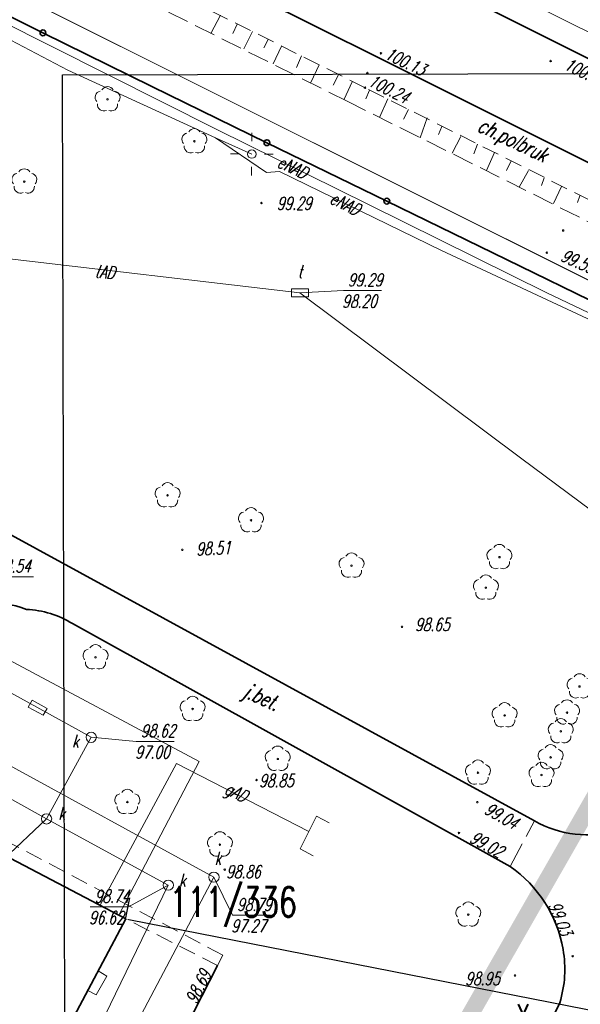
# Model space of a CAD drawing. Header units: metres. Extents: x 7501691 to 7504871, y 5814048 to 5814963.
# Tile 39 of 89: x 7503110 to 7503143, y 5814517 to 5814575. Entities that reach past the tile are written whole.
import ezdxf
from ezdxf.enums import TextEntityAlignment as Align

# ---------------------------------------------------------------- set-up
doc = ezdxf.new("R2010")
doc.units = ezdxf.units.M
doc.header["$MEASUREMENT"] = 0
for name, pattern in [('1', [0]), ('11', [3, 2.5, -0.5]), ('BUD', [0]), ('GDE', [0]), ('KOC', [1.5, 1, -0.5]), ('KOJ', [0]), ('KOU', [2, 1.5, -0.5]), ('PRZER1-1', [1, 0.5, -0.5]), ('SWT', [0]), ('UEB', [0]), ('UPE', [0]), ('UPG', [0]), ('UPK', [0]), ('UPT', [0]), ('WSQ', [1.75, 1.25, -0.5])]:
    doc.linetypes.add(name, pattern=pattern)
doc.layers.get('0').update_dxf_attribs({"linetype": 'CONTINUOUS'})
doc.layers.get('Defpoints').update_dxf_attribs({"linetype": 'CONTINUOUS'})
for name, color, linetype in [('0_TXT', 7, 'CONTINUOUS'), ('0_XREF_MAPA', 7, 'CONTINUOUS'), ('pomiar_18_12_2024', 7, 'CONTINUOUS')]:
    doc.layers.add(name, color=color, linetype=linetype)
for name, color, linetype, lineweight in [('Dzialki', 7, 'GDE', 18), ('EBTPO_L_2', 7, 'CONTINUOUS', 15), ('EBUPP_L_3', 7, '1', 35), ('EDZPD_L_0', 7, 'GDE', 20), ('Numery_dzialek', 7, 'CONTINUOUS', 18), ('SDROK_T_0', 7, 'CONTINUOUS', 18), ('SDROK_T_1', 7, 'CONTINUOUS', 18), ('SDRPK_L_0', 7, 'KOJ', 35), ('SDRPK_L_1', 7, '11', 15), ('SDRPK_L_2', 7, 'KOC', 18), ('SDRPK_L_3', 7, 'KOJ', 35), ('SDRPK_L_5', 7, '11', 18), ('SZOPO_L_0', 7, 'CONTINUOUS', 35), ('SZZPZ_T_0', 3, 'CONTINUOUS', 18), ('UEEOO_T_0', 1, 'CONTINUOUS', 15), ('UEEPA_T_3', 1, 'CONTINUOUS', 18), ('UEEPON_L_1', 1, 'UEB', 15), ('UGGOO_T_0', 2, 'CONTINUOUS', 15), ('UGGPON_L_1', 2, 'UPG', 15), ('UKKOA_T_0', 3, 'CONTINUOUS', 15), ('UKKOA_T_2', 34, 'CONTINUOUS', 15), ('UKKOC_T_0', 3, 'CONTINUOUS', 15), ('UKKOC_T_2', 34, 'CONTINUOUS', 15), ('UKKPA_T_1', 7, 'CONTINUOUS', 18), ('UKKPA_T_5', 7, 'CONTINUOUS', 18), ('UKKPOD_L_1', 3, 'UPK', 18), ('UKKPOR_L_1', 34, 'UPK', 18), ('UTTOA_T_0', 30, 'CONTINUOUS', 15), ('UTTOC_T_0', 30, 'CONTINUOUS', 15), ('UTTOO_T_0', 30, 'CONTINUOUS', 15), ('UTTPA_T_1', 30, 'CONTINUOUS', 18), ('UTTPO_L_1', 30, 'UPT', 15), ('WUKOS_T_1', 7, 'CONTINUOUS', 15), ('WUKPS_L_6', 7, 'WSQ', 18), ('WWRPH_T_0', 7, 'CONTINUOUS', 15), ('WWRPH_T_1', 7, 'CONTINUOUS', 18)]:
    doc.layers.add(name, color=color, linetype=linetype, lineweight=lineweight)
doc.styles.add('ARIAL', font='arial.ttf', dxfattribs={"width": 0.8})
doc.styles.get("Standard").update_dxf_attribs({"font": 'Simplex.SHX', "width": 0.75})
doc.styles.add('STYL_ARIAL', font='simplex', dxfattribs={"width": 0.75, "oblique": 0.1})
doc.dimstyles.get("Standard").update_dxf_attribs({"dimtxt": 1, "dimasz": 1, "dimexe": 1, "dimexo": 1, "dimgap": 1, "dimtad": 1, "dimtxsty": 'Standard', "dimcen": 2.5, "dimadec": 0, "dimazin": 0, "dimtfac": 1, "dimtmove": 0, "dimatfit": 3, "dimfxl": 1, "dimarcsym": 0})
picture_1 = doc.add_image_def('image1.jpg', size_in_pixel=(4786, 2752))

# ---------------------------------------------------------------- blocks, each defined once
blk = doc.blocks.new('DLI')
at = {"color": 8, "linetype": 'Continuous', "lineweight": 5}
blk.add_circle((0, 0), 0.045, dxfattribs=at)
for centre, start, end in [((0, 0.375), 30.14012, 149.85988), ((-0.357, 0.116), 102.14447, 221.86002), ((0.357, 0.116), 318.13998, 77.85553), ((-0.22, -0.303), 174.14818, 293.85423), ((0.22, -0.303), 246.14577, 5.85182)]:
    blk.add_arc(centre, 0.375, start, end, dxfattribs=at)
blk = doc.blocks.new('SLS')
at = {"linetype": 'Continuous'}
blk.add_circle((0, 0), 0.25, dxfattribs=at)
blk = doc.blocks.new('LAT')
at = {"linetype": 'Continuous'}
for p, q in [((0, 0.75), (0, 1.25)), ((-1.25, 0), (-0.75, 0)), ((0.75, 0), (1.25, 0)), ((0, -0.75), (0, -1.25))]:
    blk.add_line(p, q, dxfattribs=at)
blk = doc.blocks.new('WLZ')
at = {"linetype": 'Continuous'}
blk.add_circle((0, 0), 0.3, dxfattribs=at)
blk = doc.blocks.new('WLD')
at = {"linetype": 'Continuous'}
for p, q in [((0.5, 0.233), (-0.5, 0.233)), ((-0.5, 0.233), (-0.5, -0.233)), ((0.5, -0.233), (0.5, 0.233)), ((-0.5, -0.233), (0.5, -0.233))]:
    blk.add_line(p, q, dxfattribs=at)
blk = doc.blocks.new('WSP')
at = {"linetype": 'Continuous'}
blk.add_circle((0, 0), 0.045, dxfattribs=at)
blk = doc.blocks.new('fdsfdsgdgfd')
at = {"layer": 'Dzialki', "color": 8}
for p, q in [((70.39, 55.51), (-300.47, 241.21)), ((-240.4, 225.67), (27.38, 91.58))]:
    blk.add_line(p, q, dxfattribs=at)
at = {"layer": 'EBTPO_L_2', "color": 8, "linetype": 'SWT'}
for p, q in [((-131.551, 101.718), (-132.161, 100.614)), ((-132.055, 102.015), (-131.551, 101.718)), ((-132.161, 100.614), (-132.658, 100.877))]:
    blk.add_line(p, q, dxfattribs=at)
at = {"layer": 'EBUPP_L_3', "color": 8, "linetype": 'BUD'}
for p, q in [((-130.436, 105.069), (-155.317, 118.144)), ((-140.475, 86.128), (-130.436, 105.069))]:
    blk.add_line(p, q, dxfattribs=at)
at = {"layer": 'EDZPD_L_0', "color": 8, "linetype": 'GDE'}
for p, q in [((70.387, 55.505), (-300.466, 241.208)), ((27.375, 91.585), (-240.4, 225.669))]:
    blk.add_line(p, q, dxfattribs=at)
at = {"layer": 'SDRPK_L_0', "color": 8, "linetype": 'KOJ'}
for p, q in [((-115.585, 155.512), (-169.836, 182.624)), ((-70.979, 139.186), (-113.059, 160.373)), ((-76.235, 135.827), (-115.585, 155.512)), ((-106.505, 110.807), (-147.894, 133.448)), ((-125.055, 102.331), (-128.215, 96.2)), ((-105.02, 100.154), (-115.602, 77.947))]:
    blk.add_line(p, q, dxfattribs=at)
for centre, radius, start, end in [((-103.406, 116.328), 6.331, 240.69666, 286.50774), ((-112.154, 102.019), 7.436, 9.76079, 55.36017), ((-111.245, 102.11), 6.525, 342.55425, 10.32538)]:
    blk.add_arc(centre, radius, start, end, dxfattribs=at)
at = {"layer": 'SDRPK_L_1', "color": 8, "linetype": 'KOU'}
blk.add_line((-107.927, 108.137), (-106.505, 110.807), dxfattribs=at)
at = {"layer": 'SDRPK_L_2', "color": 8, "linetype": 'KOC'}
for p, q in [((-116.424, 153.784), (-170.692, 180.926)), ((-53.63, 122.349), (-116.424, 153.784))]:
    blk.add_line(p, q, dxfattribs=at)
at = {"layer": 'SDRPK_L_3', "color": 8, "linetype": 'KOJ'}
blk.add_line((-133.56, 122.376), (-107.927, 108.137), dxfattribs=at)
for centre, radius, start, end in [((-137.852, 119.303), 4.218, 67.72497, 137.09271), ((-136.508, 117.598), 5.614, 58.31774, 87.39571)]:
    blk.add_arc(centre, radius, start, end, dxfattribs=at)
at = {"layer": 'SDRPK_L_5', "color": 8, "linetype": 'KOC'}
for p, q in [((-124.757, 102.938), (-145.328, 113.802)), ((-125.055, 102.331), (-130.436, 105.069)), ((-125.055, 102.331), (-124.757, 102.938))]:
    blk.add_line(p, q, dxfattribs=at)
at = {"layer": 'SZOPO_L_0', "color": 8}
for p, q in [((-141.663, 160.149), (-135.286, 157)), ((-135.286, 157), (-128.91, 153.85)), ((-128.91, 153.85), (-122.17, 150.561)), ((-122.17, 150.561), (-115.15, 147.135)), ((-115.15, 147.135), (-108.13, 143.71)), ((-108.13, 143.71), (-101.395, 140.409))]:
    blk.add_line(p, q, dxfattribs=at)
for centre in [(-135.286, 157), (-122.17, 150.561), (-115.15, 147.135)]:
    blk.add_circle(centre, 0.17, dxfattribs=at)
at = {"layer": 'UEEPON_L_1', "color": 8, "linetype": 'UPE'}
for p, q in [((-133.825, 154.82), (-152.594, 164.627)), ((-125.111, 151.343), (-139.349, 158.49)), ((-125.179, 150.852), (-133.825, 154.82)), ((-116.215, 146.938), (-125.111, 151.343)), ((-122.186, 148.816), (-125.179, 150.852)), ((-125.179, 150.852), (-123.059, 149.896)), ((-121.438, 148.878), (-122.186, 148.816)), ((-111.954, 144.237), (-121.438, 148.878)), ((-105.781, 141.765), (-116.215, 146.938)), ((-101.023, 139.13), (-111.954, 144.237)), ((-92.936, 135.594), (-105.781, 141.765))]:
    blk.add_line(p, q, dxfattribs=at)
at = {"layer": 'UGGPON_L_1', "color": 8, "linetype": 'UPG'}
for p, q in [((-126.133, 114.293), (-157.689, 131.13)), ((-130.85, 105.287), (-126.133, 114.293)), ((-127.458, 114.183), (-131.925, 105.911)), ((-119.718, 110.186), (-127.458, 114.183)), ((-120.221, 109.172), (-119.273, 111.081)), ((-119.273, 111.081), (-118.522, 110.699)), ((-119.457, 108.767), (-120.221, 109.172))]:
    blk.add_line(p, q, dxfattribs=at)
at = {"layer": 'UKKOC_T_0', "color": 8, "linetype": 'Continuous', "lineweight": 0}
for p, q in [((-138.099, 125.114), (-135.847, 125.115)), ((-125.272, 107.51), (-124.194, 105.282)), ((-124.194, 105.282), (-121.968, 105.283))]:
    blk.add_line(p, q, dxfattribs=at)
at = {"layer": 'UKKOC_T_2', "color": 8, "linetype": 'Continuous', "lineweight": 0}
for p, q in [((-132.457, 115.708), (-129.824, 115.465)), ((-129.824, 115.465), (-127.598, 115.466)), ((-135.075, 110.927), (-137.589, 108.556)), ((-127.946, 107.042), (-130.273, 105.763)), ((-132.525, 105.763), (-130.273, 105.763))]:
    blk.add_line(p, q, dxfattribs=at)
at = {"layer": 'UKKPOD_L_1', "color": 8, "linetype": 'UPK'}
for p, q in [((-125.272, 107.51), (-155.934, 124.265)), ((-136.01, 87.224), (-125.272, 107.51))]:
    blk.add_line(p, q, dxfattribs=at)
at = {"layer": 'UKKPOR_L_1', "color": 8, "linetype": 'UPK'}
for p, q in [((-153.254, 121.025), (-135.075, 110.927)), ((-132.457, 115.708), (-140.917, 120.383)), ((-135.075, 110.927), (-132.457, 115.708)), ((-135.075, 110.927), (-127.946, 107.042)), ((-127.946, 107.042), (-135.55, 91.412))]:
    blk.add_line(p, q, dxfattribs=at)
at = {"layer": 'UTTOC_T_0', "color": 8, "linetype": 'Continuous', "lineweight": 0}
for p, q in [((-120.234, 141.759), (-117.693, 141.892)), ((-117.693, 141.892), (-115.468, 141.892))]:
    blk.add_line(p, q, dxfattribs=at)
at = {"layer": 'UTTPO_L_1', "color": 8, "linetype": 'UPT'}
for p, q in [((-160.269, 146.432), (-120.234, 141.759)), ((-107.243, 132.035), (-120.234, 141.759)), ((-93.082, 121.473), (-107.243, 132.035))]:
    blk.add_line(p, q, dxfattribs=at)
at = {"layer": 'WUKPS_L_6', "color": 8, "linetype": 'WSQ'}
for p, q in [((-117.425, 152.974), (-147.055, 167.735)), ((-86.655, 137.579), (-117.425, 152.974))]:
    blk.add_line(p, q, dxfattribs=at)
at = {"layer": 'WUKPS_L_6', "color": 8, "linetype": '1'}
for p, q in [((-124.896, 158.026), (-125.447, 156.964)), ((-123.906, 157.515), (-124.166, 156.956)), ((-123.006, 157.078), (-123.517, 156.072)), ((-122.098, 156.607), (-122.349, 156.113)), ((-121.311, 156.226), (-121.798, 155.188)), ((-120.135, 155.643), (-120.435, 154.962)), ((-119.114, 155.124), (-119.6, 154.094)), ((-117.97, 154.54), (-118.295, 153.924)), ((-117.184, 154.135), (-117.654, 153.121)), ((-116.17, 153.641), (-116.373, 153.13)), ((-115.092, 153.122), (-115.578, 152.035)), ((-113.878, 152.502), (-114.176, 151.931)), ((-112.788, 152.009), (-113.203, 150.841)), ((-111.918, 151.516), (-112.113, 151.049)), ((-110.803, 150.932), (-111.321, 149.946)), ((-109.829, 150.466), (-110.05, 149.908)), ((-108.843, 149.986), (-109.31, 148.922)), ((-107.857, 149.493), (-108.13, 148.922)), ((-106.845, 148.935), (-107.39, 147.962)), ((-105.937, 148.494), (-106.093, 148.053)), ((-104.912, 147.988), (-105.379, 147.002)), ((-103.84, 147.444), (-103.97, 147.054))]:
    blk.add_line(p, q, dxfattribs=at)
at = {"layer": 'SZZPZ_T_0', "color": 8, "rotation": 0.009142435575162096}
for p in [(-131.505, 153.1), (-126.417, 150.641), (-136.383, 148.281), (-127.99, 129.89), (-123.101, 128.428), (-108.55, 126.269), (-117.215, 125.769), (-109.347, 124.473), (-132.208, 120.394), (-103.86, 118.688), (-126.522, 117.369), (-108.249, 116.991), (-104.591, 117.158), (-104.957, 116.061), (-121.533, 114.444), (-105.555, 114.531), (-109.811, 113.632), (-106.087, 113.5), (-130.345, 111.915), (-124.924, 109.422), (-110.378, 105.316)]:
    blk.add_blockref('DLI', p, dxfattribs=at)
at = {"layer": 'UEEPA_T_3', "color": 8}
for name, rotation in [('LAT', 359.430426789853), ('SLS', 0.009142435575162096)]:
    blk.add_blockref(name, (-123.059, 149.896), dxfattribs=dict(at, rotation=rotation))
at = {"layer": 'UKKPA_T_1', "color": 8, "rotation": 0.009142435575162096}
blk.add_blockref('WLZ', (-125.272, 107.51), dxfattribs=at)
at = {"layer": 'UKKPA_T_5', "color": 8}
for name, p, rotation in [('WLD', (-135.597, 117.443), 331.0742239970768), ('WLZ', (-132.457, 115.708), 0.009142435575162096), ('WLZ', (-135.075, 110.927), 0.009142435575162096), ('WLZ', (-127.946, 107.042), 0.009142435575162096)]:
    blk.add_blockref(name, p, dxfattribs=dict(at, rotation=rotation))
at = {"layer": 'UTTPA_T_1', "color": 8, "rotation": 0.1436425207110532}
blk.add_blockref('WLD', (-120.234, 141.759), dxfattribs=at)
at = {"layer": 'WWRPH_T_1', "color": 8, "rotation": 0.009142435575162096}
for p in [(-115.49, 155.799), (-105.555, 155.349), (-116.283, 154.643), (-116.424, 153.784), (-122.491, 147.021), (-104.819, 145.414), (-105.779, 144.115), (-127.126, 126.697), (-114.254, 122.183), (-122.777, 113.205), (-109.849, 111.909), (-110.921, 110.102), (-124.639, 107.955), (-104.258, 102.878), (-107.645, 101.748)]:
    blk.add_blockref('WSP', p, dxfattribs=at)
at = {"layer": 'Numery_dzialek', "color": 8, "width": 0.7}
blk.add_text('111/336', height=1.75, dxfattribs=at).set_placement((-127.872, 106.93), align=Align.TOP_LEFT)
at = {"layer": 'SDROK_T_0', "color": 8, "oblique": 15, "width": 0.7}
blk.add_text('j.bet.', height=0.9, rotation=335.68985, dxfattribs=at).set_placement((-122.521, 117.965), align=Align.MIDDLE)
at = {"layer": 'SDROK_T_1', "color": 8, "lineweight": 9, "oblique": 15, "width": 0.7}
blk.add_text('ch.polbruk', height=0.9, rotation=334.2992, dxfattribs=at).set_placement((-107.816, 150.605), align=Align.MIDDLE)
at = {"layer": 'UEEOO_T_0', "color": 8, "lineweight": 9, "oblique": 15, "width": 0.7}
for rotation, p in [(334.63141, (-120.669, 149.128)), (333.05698, (-117.593, 146.988))]:
    blk.add_text('eNAD', height=0.75, rotation=rotation, dxfattribs=at).set_placement(p, align=Align.MIDDLE)
at = {"layer": 'UGGOO_T_0', "color": 8, "lineweight": 9, "oblique": 15, "width": 0.7}
blk.add_text('gAD', height=0.75, rotation=333.44411, dxfattribs=at).set_placement((-124.023, 112.382), align=Align.MIDDLE)
at = {"layer": 'UKKOA_T_0', "color": 8, "lineweight": 9, "oblique": 15, "width": 0.7}
blk.add_text('k', height=0.75, rotation=0.00914, dxfattribs=at).set_placement((-125.239, 108.242))
at = {"layer": 'UKKOA_T_2', "color": 8, "lineweight": 9, "oblique": 15, "width": 0.7}
for p in [(-133.583, 115.109), (-134.385, 110.865), (-127.318, 106.959)]:
    blk.add_text('k', height=0.75, rotation=0.00914, dxfattribs=at).set_placement(p)
at = {"layer": 'UKKOC_T_0', "color": 8, "lineweight": 9, "oblique": 15, "width": 0.7}
blk.add_text('98.54', height=0.75, rotation=0.00914, dxfattribs=at).set_placement((-138.033, 125.364))
for s, p in [('98.79', (-123.926, 106.282)), ('97.27', (-124.261, 105.032))]:
    blk.add_text(s, height=0.75, rotation=0.00914, dxfattribs=at).set_placement(p, align=Align.TOP_LEFT)
at = {"layer": 'UKKOC_T_2', "color": 8, "lineweight": 9, "oblique": 15, "width": 0.7}
for s, p in [('98.62', (-129.556, 116.465)), ('97.00', (-129.89, 115.215)), ('98.74', (-132.258, 106.763)), ('96.62', (-132.592, 105.513))]:
    blk.add_text(s, height=0.75, rotation=0.00914, dxfattribs=at).set_placement(p, align=Align.TOP_LEFT)
at = {"layer": 'UTTOA_T_0', "color": 8, "lineweight": 9, "oblique": 15, "width": 0.7}
blk.add_text('t', height=0.75, rotation=0.00914, dxfattribs=at).set_placement((-120.364, 142.634))
at = {"layer": 'UTTOC_T_0', "color": 8, "lineweight": 9, "oblique": 15, "width": 0.7}
for s, p in [('99.29', (-117.426, 142.892)), ('98.20', (-117.76, 141.642))]:
    blk.add_text(s, height=0.75, rotation=0.00914, dxfattribs=at).set_placement(p, align=Align.TOP_LEFT)
at = {"layer": 'UTTOO_T_0', "color": 8, "lineweight": 9, "oblique": 15, "width": 0.7}
blk.add_text('tAD', height=0.75, rotation=354.07762, dxfattribs=at).set_placement((-131.662, 142.985), align=Align.MIDDLE)
at = {"layer": 'WUKOS_T_1', "color": 8, "lineweight": 9, "oblique": 15, "width": 0.7}
for s, rotation, p in [('100.13', 334.28605, (-115.334, 155.528)), ('100.24', 333.40548, (-116.299, 153.941)), ('98.85', 0.00914, (-122.626, 112.791)), ('99.04', 330.88269, (-109.493, 111.272)), ('99.02', 331.19837, (-110.358, 109.595)), ('98.86', 0.00914, (-124.562, 107.452)), ('99.03', 291.76534, (-105.702, 105.886)), ('98.69', 63.33674, (-126.307, 100.013)), ('98.95', 0.00914, (-110.554, 101.19))]:
    blk.add_text(s, height=0.75, rotation=rotation, dxfattribs=at).set_placement(p)
for s, rotation, p in [('100.26', 334.69627, (-103.552, 154.704)), ('99.29', 0.00914, (-120.573, 147.003)), ('99.53', 336.24759, (-103.949, 143.597)), ('98.51', 2.67215, (-125.305, 126.784))]:
    blk.add_text(s, height=0.75, rotation=rotation, dxfattribs=at).set_placement(p, align=Align.MIDDLE)
at = {"layer": 'WWRPH_T_0', "color": 8, "lineweight": 9, "oblique": 15, "width": 0.7}
blk.add_text('98.65', height=0.75, rotation=0.00914, dxfattribs=at).set_placement((-112.482, 122.317), align=Align.MIDDLE)
blk = doc.blocks.new('fdghgf')
at = {"layer": 'pomiar_18_12_2024', "color": 212, "true_color": 0xb300b3, "style": 'STYL_ARIAL', "width": 0.75}
blk.add_text('X', height=1.25, dxfattribs=at).set_placement((-56.049, -10.756), align=Align.BOTTOM_LEFT)
blk = doc.blocks.new('*D1696')
at = {"layer": '0_TXT', "color": 0, "linetype": 'Continuous', "lineweight": -2}
for p, q in [((7503115.936, 5814522.101), (7503116.165, 5814523.266)), ((7503116.101, 5814522.005), (7503147.605, 5814515.807)), ((7503183.341, 5814508.777), (7503151.837, 5814514.975)), ((7503183.53, 5814508.804), (7503183.759, 5814509.969))]:
    blk.add_line(p, q, dxfattribs=at)
at = {"layer": '0_TXT', "color": 0, "linetype": 'Continuous'}
for points in [[(7503116.106, 5814522.034), (7503116.095, 5814521.975), (7503115.924, 5814522.039)], [(7503183.336, 5814508.748), (7503183.347, 5814508.807), (7503183.518, 5814508.743)]]:
    blk.add_solid(points, dxfattribs=at)
at = {"layer": 'Defpoints', "color": 0, "linetype": 'Continuous'}
for p in [(7503115.924, 5814522.039), (7503183.518, 5814508.743), (7503183.518, 5814508.743)]:
    blk.add_point(p, dxfattribs=at)
at = {"layer": '0_TXT', "color": 0, "linetype": 'Continuous', "insert": (7503149.721, 5814515.391), "char_height": 1.5, "attachment_point": 5, "style": 'ARIAL', "bg_fill": 3, "box_fill_scale": 1.25, "bg_fill_color": 256, "bg_fill_true_color": 13158600, "bg_fill_transparency": 0}
blk.add_mtext('\\A1;{\\C12;\\c205;68,90}', dxfattribs=at)

msp = doc.modelspace()

# ---------------------------------------------------------------- linework, layer by layer
at = {"color": 7, "linetype": 'PRZER1-1', "lineweight": 50, "ltscale": 2, "const_width": 1}
msp.add_lwpolyline([(7503162.27208, 5814562.22132), (7503118.80192, 5814486.17118), (7503250.6722, 5814425.83659), (7503279.99397, 5814444.09346), (7503321.78158, 5814422.53233), (7503337.75453, 5814461.85046), (7503162.27208, 5814562.22132)], dxfattribs=at)

# ---------------------------------------------------------------- block references
at = {"linetype": 'Continuous'}
msp.add_blockref('fdsfdsgdgfd', (7503246.36, 5814416.97), dxfattribs=at)
at = {"layer": 'pomiar_18_12_2024', "linetype": 'Continuous'}
msp.add_blockref('fdghgf', (7503194.82806, 5814526.16801), dxfattribs=at)

# ---------------------------------------------------------------- pictures from other files: only their frames are drawn
at = {"layer": '0_XREF_MAPA', "linetype": 'Continuous'}
image = msp.add_image(picture_1, insert=(7503112.6478, 5814396.74874), size_in_units=(303.911, 174.752), rotation=0.1416106, dxfattribs=at)
image.dxf.flags = 7

# ---------------------------------------------------------------- next in the draw order: dimensions: what is measured, and where the dimension line sits
at = {"layer": '0_TXT', "linetype": 'Continuous'}
dim = msp.add_aligned_dim(p1=(7503115.92391, 5814522.03943), p2=(7503183.51806, 5814508.74257), distance=0, text='{\\C12;\\c205;68,90}', dimstyle='Standard', override={"dimtxt": 1.5, "dimasz": 0.18, "dimexe": 1.25, "dimexo": 0.0625, "dimgap": 0.09, "dimtad": 0, "dimtih": 1, "dimtoh": 1, "dimdec": 4, "dimzin": 0, "dimdsep": 46, "dimtxsty": 'ARIAL', "dimcen": 0.09, "dimtdec": 4, "dimtofl": 0, "dimtfill": 1, "dimtolj": 1, "dimtzin": 0}, dxfattribs=at)
dim.commit()
dim.dimension.update_dxf_attribs({"geometry": '*D1696', "text_midpoint": (7503149.72098, 5814515.391)})

doc.saveas('drawing.dxf')
